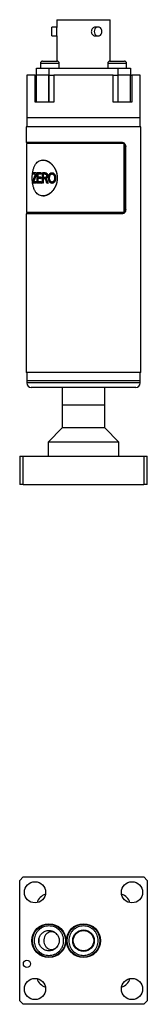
# Model space of a CAD drawing. Header units: inches. Extents: x 3.18 to 12.5, y 1.41 to 9.58.
# Tile 2 of 7: x 7.76 to 8.32, y 1.41 to 5.76. Entities that reach past the tile are written whole.
import ezdxf

# ---------------------------------------------------------------- set-up
doc = ezdxf.new("R2010")
doc.units = ezdxf.units.IN
doc.header["$MEASUREMENT"] = 0

msp = doc.modelspace()

# ---------------------------------------------------------------- linework, layer by layer
at = {"color": 7, "linetype": 'Continuous', "lineweight": 25}
for p, q in [((7.9216, 5.7563), (7.9216, 5.7224)), ((7.9216, 5.7563), (8.1571, 5.7563)), ((8.1571, 5.5733), (8.1571, 5.7563)), ((7.9216, 5.7238), (7.8991, 5.7238)), ((7.8991, 5.7041), (7.8991, 5.7238)), ((7.8991, 5.6843), (7.8991, 5.7041)), ((8.1037, 5.7238), (8.0923, 5.7238)), ((7.8991, 5.6843), (7.9216, 5.6843)), ((7.9216, 5.6856), (7.9216, 5.5733)), ((8.0924, 5.6843), (8.1037, 5.6843)), ((7.8591, 5.5733), (7.9226, 5.5733)), ((8.1561, 5.5733), (8.2196, 5.5733)), ((7.8324, 5.5113), (7.8324, 5.5423)), ((7.8324, 5.5423), (7.8869, 5.5423)), ((7.8491, 5.5633), (7.8491, 5.5423)), ((7.9326, 5.5633), (7.8491, 5.5633)), ((7.8869, 5.5423), (7.8869, 5.5113)), ((7.8869, 5.5423), (8.1919, 5.5423)), ((7.9326, 5.5423), (7.9326, 5.5633)), ((8.1461, 5.5633), (8.1461, 5.5423)), ((8.2296, 5.5633), (8.1461, 5.5633)), ((8.1919, 5.5113), (8.1919, 5.5423)), ((8.1919, 5.5423), (8.2464, 5.5423)), ((8.2296, 5.5423), (8.2296, 5.5633)), ((8.2464, 5.5423), (8.2464, 5.5113)), ((7.7894, 5.5113), (7.7894, 5.3224)), ((7.8265, 5.5113), (7.7894, 5.5113)), ((7.8265, 5.3913), (7.8265, 5.5113)), ((7.8265, 5.5113), (7.8324, 5.5113)), ((7.8324, 5.3913), (7.8324, 5.5113)), ((7.8869, 5.5113), (7.8324, 5.5113)), ((7.8869, 5.3913), (7.8869, 5.5113)), ((7.8876, 5.5113), (7.8869, 5.5113)), ((7.8876, 5.3913), (7.8876, 5.5113)), ((7.8876, 5.5113), (7.9082, 5.5113)), ((7.9082, 5.5113), (7.9082, 5.3913)), ((8.1705, 5.5113), (7.9082, 5.5113)), ((8.1705, 5.3913), (8.1705, 5.5113)), ((8.1705, 5.5113), (8.1912, 5.5113)), ((8.1912, 5.5113), (8.1912, 5.3913)), ((8.1919, 5.5113), (8.1912, 5.5113)), ((8.1919, 5.3913), (8.1919, 5.5113)), ((8.2464, 5.5113), (8.1919, 5.5113)), ((8.2464, 5.3913), (8.2464, 5.5113)), ((8.2464, 5.5113), (8.2522, 5.5113)), ((8.2522, 5.5113), (8.2522, 5.3913)), ((8.2894, 5.5113), (8.2522, 5.5113)), ((8.2894, 5.3224), (8.2894, 5.5113)), ((7.8324, 5.3913), (7.8265, 5.3913)), ((7.8869, 5.3913), (7.8324, 5.3913)), ((7.8876, 5.3913), (7.8869, 5.3913)), ((7.9082, 5.3913), (7.8876, 5.3913)), ((8.1912, 5.3913), (8.1705, 5.3913)), ((8.1919, 5.3913), (8.1912, 5.3913)), ((8.2464, 5.3913), (8.1919, 5.3913)), ((8.2522, 5.3913), (8.2464, 5.3913)), ((7.7894, 5.3224), (7.7894, 5.2831)), ((8.2894, 5.3224), (7.7894, 5.3224)), ((8.2161, 5.3224), (7.7894, 5.3224)), ((8.2894, 5.3224), (8.2161, 5.3224)), ((8.2894, 5.2831), (8.2894, 5.3224)), ((7.7859, 5.2831), (7.7859, 5.2142)), ((8.2929, 5.2831), (7.7859, 5.2831)), ((8.2929, 4.1974), (8.2929, 5.2831)), ((8.2114, 5.2142), (7.7859, 5.2142)), ((7.7874, 5.2092), (7.7874, 4.9041)), ((8.2183, 5.2092), (7.7874, 5.2092)), ((7.7894, 5.2142), (7.7894, 5.2092)), ((8.2183, 4.9041), (8.2183, 5.2092)), ((8.2229, 4.9189), (8.2229, 5.1945)), ((8.2229, 5.1945), (8.2255, 5.1945)), ((8.2255, 4.9189), (8.2255, 5.1945)), ((7.8612, 5.1354), (7.8598, 5.1354)), ((7.8173, 5.0743), (7.8173, 5.0796)), ((7.8316, 5.0796), (7.8173, 5.0796)), ((7.8284, 5.0743), (7.8173, 5.0743)), ((7.8316, 5.0796), (7.8316, 5.0743)), ((7.8316, 5.0796), (7.8324, 5.0796)), ((7.8316, 5.0743), (7.8324, 5.0743)), ((7.8324, 5.0796), (7.8324, 5.0743)), ((7.8351, 5.0341), (7.8351, 5.0796)), ((7.8525, 5.0796), (7.8351, 5.0796)), ((7.8525, 5.0743), (7.8379, 5.0743)), ((7.8379, 5.0743), (7.8379, 5.0601)), ((7.8517, 5.0601), (7.8379, 5.0601)), ((7.8517, 5.0548), (7.8379, 5.0548)), ((7.8379, 5.0548), (7.8379, 5.0394)), ((7.8387, 5.0743), (7.8387, 5.0601)), ((7.8387, 5.0548), (7.8387, 5.0394)), ((7.8517, 5.0601), (7.8517, 5.0548)), ((7.8517, 5.0601), (7.8524, 5.0601)), ((7.8517, 5.0548), (7.8524, 5.0548)), ((7.8524, 5.0601), (7.8524, 5.0548)), ((7.8525, 5.0796), (7.8525, 5.0743)), ((7.8525, 5.0796), (7.8533, 5.0796)), ((7.8525, 5.0743), (7.8533, 5.0743)), ((7.8533, 5.0796), (7.8533, 5.0743)), ((7.8579, 5.0341), (7.8579, 5.0796)), ((7.87, 5.0796), (7.8579, 5.0796)), ((7.8703, 5.0743), (7.8612, 5.0743)), ((7.8612, 5.0743), (7.8612, 5.0595)), ((7.8694, 5.0595), (7.8612, 5.0595)), ((7.8656, 5.0542), (7.8612, 5.0542)), ((7.8612, 5.0542), (7.8612, 5.0341)), ((7.8619, 5.0743), (7.8619, 5.0595)), ((7.8619, 5.0542), (7.8619, 5.0341)), ((7.87, 5.0796), (7.8707, 5.0796)), ((7.8721, 5.0545), (7.8728, 5.0545)), ((7.8744, 5.0524), (7.875, 5.0524)), ((7.8774, 5.0466), (7.8781, 5.0466)), ((7.8803, 5.0671), (7.8809, 5.0671)), ((7.8899, 5.0562), (7.8893, 5.0562)), ((7.9003, 5.0802), (7.9008, 5.0802)), ((7.9009, 5.0749), (7.9003, 5.0749)), ((7.9158, 5.0568), (7.9163, 5.0568)), ((7.8161, 5.0341), (7.8161, 5.0397)), ((7.8319, 5.0341), (7.8161, 5.0341)), ((7.8319, 5.0394), (7.8188, 5.0394)), ((7.82, 5.0427), (7.8208, 5.0427)), ((7.8319, 5.0394), (7.8319, 5.0341)), ((7.8319, 5.0394), (7.8327, 5.0394)), ((7.8319, 5.0341), (7.8327, 5.0341)), ((7.8327, 5.0394), (7.8327, 5.0341)), ((7.8529, 5.0341), (7.8351, 5.0341)), ((7.8529, 5.0394), (7.8379, 5.0394)), ((7.8529, 5.0394), (7.8529, 5.0341)), ((7.8529, 5.0394), (7.8537, 5.0394)), ((7.8529, 5.0341), (7.8537, 5.0341)), ((7.8537, 5.0394), (7.8537, 5.0341)), ((7.8612, 5.0341), (7.8579, 5.0341)), ((7.8612, 5.0341), (7.8619, 5.0341)), ((7.8827, 5.0341), (7.8784, 5.0341)), ((7.8827, 5.0341), (7.8833, 5.0341)), ((7.9008, 5.0389), (7.9003, 5.0389)), ((7.9003, 5.0335), (7.9008, 5.0335)), ((7.9117, 5.0405), (7.9122, 5.0405)), ((7.8598, 4.9779), (7.8612, 4.9779)), ((8.2229, 4.9189), (8.2255, 4.9189)), ((7.7859, 4.8992), (7.7859, 4.1974)), ((8.2114, 4.8992), (7.7859, 4.8992)), ((8.2183, 4.9041), (7.7874, 4.9041)), ((7.7894, 4.9041), (7.7894, 4.8992)), ((8.2929, 4.1974), (7.7859, 4.1974)), ((7.7894, 4.1974), (7.7894, 4.161)), ((8.2894, 4.161), (8.2894, 4.1974)), ((7.7894, 4.161), (7.7894, 4.1512)), ((8.2161, 4.161), (7.7894, 4.161)), ((8.2161, 4.1512), (7.7894, 4.1512)), ((8.2894, 4.161), (8.2161, 4.161)), ((8.2894, 4.1512), (8.2161, 4.1512)), ((8.2894, 4.1512), (8.2894, 4.161)), ((8.2022, 4.1315), (7.8091, 4.1315)), ((7.9456, 4.1315), (7.9456, 4.0528)), ((8.1331, 4.0528), (8.1331, 4.1315)), ((8.2697, 4.1315), (8.2022, 4.1315)), ((7.9456, 4.0528), (7.9456, 3.9528)), ((8.0394, 4.0528), (7.9456, 4.0528)), ((8.1057, 4.0528), (7.9456, 4.0528)), ((8.1331, 4.0528), (8.0394, 4.0528)), ((8.1331, 4.0528), (8.1057, 4.0528)), ((8.1331, 3.9528), (8.1331, 4.0528)), ((7.9456, 3.9528), (7.8831, 3.8903)), ((8.0394, 3.9528), (7.9456, 3.9528)), ((8.1331, 3.9528), (8.0394, 3.9528)), ((8.1956, 3.8903), (8.1331, 3.9528)), ((7.8831, 3.8903), (7.8831, 3.8278)), ((8.0394, 3.8903), (7.8831, 3.8903)), ((8.1956, 3.8903), (8.0394, 3.8903)), ((8.1956, 3.8278), (8.1956, 3.8903)), ((7.7581, 3.8278), (7.7731, 3.8278)), ((7.7581, 3.8278), (7.7581, 3.7028)), ((7.7731, 3.7028), (7.7731, 3.8278)), ((7.7731, 3.8278), (8.3056, 3.8278)), ((8.3056, 3.8278), (8.3056, 3.7028)), ((8.3056, 3.8278), (8.3206, 3.8278)), ((8.3206, 3.7028), (8.3206, 3.8278)), ((7.7731, 3.7028), (7.7581, 3.7028)), ((7.7731, 3.7028), (8.3056, 3.7028)), ((8.3206, 3.7028), (8.3056, 3.7028)), ((7.7731, 1.9686), (7.7581, 1.9536)), ((7.7731, 1.9686), (8.3056, 1.9686)), ((8.3206, 1.9536), (8.3056, 1.9686)), ((7.7581, 1.4211), (7.7581, 1.9536)), ((8.3206, 1.9536), (8.3206, 1.4211)), ((7.7581, 1.4211), (7.7731, 1.4061)), ((8.3056, 1.4061), (7.7731, 1.4061)), ((8.3056, 1.4061), (8.3206, 1.4211))]:
    msp.add_line(p, q, dxfattribs=at)
at = {"color": 7, "linetype": 'Continuous', "lineweight": 25, "flags": 128}
msp.add_lwpolyline([(8.1208, 5.7041), (8.12, 5.7102), (8.1175, 5.7157), (8.1138, 5.7201), (8.109, 5.7229), (8.1037, 5.7238), (8.0984, 5.7229), (8.0936, 5.7201), (8.0899, 5.7157), (8.0874, 5.7102), (8.0866, 5.7041), (8.0874, 5.698), (8.0899, 5.6925), (8.0936, 5.6881), (8.0984, 5.6853), (8.1037, 5.6843), (8.109, 5.6853), (8.1138, 5.6881), (8.1175, 5.6925), (8.12, 5.698), (8.1208, 5.7041)], dxfattribs=at)
at = {"color": 7, "linetype": 'Continuous', "lineweight": 25}
for centre, radius in [((7.8256, 1.9011), 0.0468), ((8.2531, 1.9011), 0.0468), ((7.8869, 1.6873), 0.075), ((7.8869, 1.6873), 0.0725), ((8.0394, 1.6873), 0.075), ((8.0394, 1.6873), 0.0725), ((8.0394, 1.6873), 0.0475), ((8.0394, 1.6873), 0.045), ((7.7899, 1.5848), 0.0158), ((7.8256, 1.4736), 0.0468), ((8.2531, 1.4736), 0.0468)]:
    msp.add_circle(centre, radius, dxfattribs=at)
for centre, radius, start, end in [((7.8591, 5.5633), 0.01, 90, 180), ((7.9226, 5.5633), 0.01, 0, 90), ((8.1561, 5.5633), 0.01, 90, 180), ((8.2196, 5.5633), 0.01, 0, 90), ((7.8091, 4.1512), 0.0197, 180, 270), ((8.2697, 4.1512), 0.0197, 270, 0), ((7.8869, 1.8398), 0.0545, 106.3773, 163.6227), ((8.1919, 1.8398), 0.0545, 16.3773, 73.6227), ((7.8869, 1.5348), 0.0545, 196.3773, 253.6227), ((8.1919, 1.5348), 0.0545, 286.3773, 343.6227)]:
    msp.add_arc(centre, radius, start, end, dxfattribs=at)
msp.add_ellipse((7.8869, 1.6873), major_axis=(0.045, 0), ratio=0.866025, start_param=2.920466, end_param=3.362719, dxfattribs=at)
for points, knots in [([(7.9216, 5.6856), (7.9217, 5.6864), (7.9217, 5.6882), (7.922, 5.6931), (7.9223, 5.6987), (7.9223, 5.7025), (7.9223, 5.7041)], [0, 0, 0, 0, 0.252519, 0.526112, 0.801944, 1, 1, 1, 1]), ([(7.9223, 5.7041), (7.9223, 5.7063), (7.9223, 5.7107), (7.922, 5.7166), (7.9217, 5.7207), (7.9217, 5.7219), (7.9217, 5.7224)], [0, 0, 0, 0, 0.275609, 0.551172, 0.827839, 1, 1, 1, 1]), ([(8.0923, 5.7236), (8.0917, 5.7237), (8.0891, 5.7239), (8.0845, 5.7222), (8.0793, 5.7184), (8.0755, 5.7129), (8.0736, 5.7064), (8.074, 5.6997), (8.0764, 5.6936), (8.0806, 5.6885), (8.086, 5.6854), (8.0903, 5.684), (8.0923, 5.6844), (8.0923, 5.6844)], [0, 0, 0, 0, 0.034894, 0.14056, 0.247587, 0.356086, 0.463883, 0.569238, 0.673538, 0.779475, 0.887641, 0.995953, 1, 1, 1, 1]), ([(8.209, 5.2142), (8.2095, 5.2141), (8.2104, 5.2141), (8.2123, 5.2137), (8.2142, 5.2129), (8.2167, 5.2112), (8.2189, 5.2088), (8.2207, 5.2055), (8.222, 5.2021), (8.2228, 5.1984), (8.2229, 5.1958), (8.2229, 5.1945)], [0, 0, 0, 0, 0.06235, 0.12498, 0.250152, 0.335087, 0.499761, 0.62462, 0.749438, 0.87426, 1, 1, 1, 1]), ([(8.2114, 5.2142), (8.2133, 5.2142), (8.2152, 5.2137), (8.2178, 5.2122), (8.2186, 5.2116), (8.2201, 5.2101), (8.2208, 5.2093), (8.2228, 5.2066), (8.2238, 5.2044), (8.2252, 5.1996), (8.2255, 5.1971), (8.2255, 5.1945)], [0, 0, 0, 0, 0.25, 0.25, 0.375, 0.375, 0.5, 0.5, 0.75, 0.75, 1, 1, 1, 1]), ([(7.9237, 5.0567), (7.9237, 5.0618), (7.9228, 5.0721), (7.9188, 5.087), (7.9123, 5.1007), (7.9038, 5.1127), (7.8937, 5.1226), (7.8826, 5.1299), (7.8711, 5.1344), (7.8597, 5.1359), (7.849, 5.1344), (7.8394, 5.1299), (7.8312, 5.1226), (7.8246, 5.1127), (7.8195, 5.1007), (7.8159, 5.087), (7.8138, 5.0721), (7.8131, 5.0567), (7.8138, 5.0412), (7.8159, 5.0264), (7.8195, 5.0127), (7.8246, 5.0006), (7.8312, 4.9908), (7.8394, 4.9835), (7.849, 4.979), (7.8597, 4.9774), (7.8711, 4.979), (7.8826, 4.9835), (7.8937, 4.9908), (7.9038, 5.0006), (7.9123, 5.0127), (7.9188, 5.0264), (7.9228, 5.0412), (7.9237, 5.0515), (7.9237, 5.0567)], [0, 0, 0, 0, 0.031123, 0.062281, 0.093458, 0.124685, 0.155959, 0.187278, 0.218631, 0.250001, 0.281373, 0.312726, 0.344044, 0.375318, 0.406544, 0.437726, 0.468874, 0.500004, 0.531133, 0.562281, 0.593463, 0.624689, 0.655963, 0.687281, 0.718634, 0.750006, 0.781377, 0.812729, 0.844047, 0.875322, 0.906549, 0.937726, 0.968887, 1, 1, 1, 1]), ([(7.9246, 5.0567), (7.9243, 5.0618), (7.9238, 5.0721), (7.9197, 5.087), (7.9133, 5.1007), (7.9048, 5.1127), (7.8948, 5.1226), (7.8838, 5.1299), (7.8723, 5.1345), (7.8649, 5.1351), (7.8612, 5.1354)], [0, 0, 0, 0, 0.124973, 0.250015, 0.374998, 0.500004, 0.625009, 0.750019, 0.875028, 1, 1, 1, 1]), ([(7.8262, 5.0689), (7.8265, 5.0699), (7.8269, 5.0708), (7.8274, 5.0721), (7.8276, 5.0725), (7.828, 5.0734), (7.8282, 5.0738), (7.8284, 5.0743)], [0, 0, 0, 0, 0.5, 0.5, 0.75, 0.75, 1, 1, 1, 1]), ([(7.8612, 4.9779), (7.8649, 4.9782), (7.8723, 4.9788), (7.8838, 4.9835), (7.8948, 4.9908), (7.9049, 5.0007), (7.9133, 5.0127), (7.9197, 5.0264), (7.9238, 5.0412), (7.9243, 5.0515), (7.9246, 5.0567)], [0, 0, 0, 0, 0.12498, 0.249992, 0.375003, 0.500012, 0.625022, 0.750006, 0.875062, 1, 1, 1, 1]), ([(7.8744, 5.0439), (7.8736, 5.0457), (7.873, 5.0472), (7.8722, 5.049), (7.8719, 5.0495), (7.8716, 5.0501), (7.8715, 5.0503), (7.8713, 5.0506), (7.8713, 5.0507), (7.8712, 5.0508), (7.8712, 5.0509), (7.8711, 5.0509), (7.8711, 5.0509), (7.8711, 5.051), (7.8711, 5.051), (7.8711, 5.051), (7.8711, 5.051), (7.8707, 5.0517), (7.8703, 5.0522), (7.8697, 5.0528), (7.8695, 5.053), (7.869, 5.0534), (7.8689, 5.0535), (7.8684, 5.0537), (7.8682, 5.0538), (7.8678, 5.0539), (7.8677, 5.054), (7.8675, 5.054), (7.8674, 5.0541), (7.8673, 5.0541), (7.8673, 5.0541), (7.8672, 5.0541), (7.8672, 5.0541), (7.8668, 5.0542), (7.8663, 5.0542), (7.8656, 5.0542)], [0, 0, 0, 0, 0.25, 0.25, 0.375, 0.375, 0.4375, 0.4375, 0.46875, 0.46875, 0.484375, 0.484375, 0.492188, 0.492188, 0.496094, 0.496094, 0.5, 0.5, 0.625, 0.625, 0.6875, 0.6875, 0.75, 0.75, 0.8125, 0.8125, 0.84375, 0.84375, 0.859375, 0.859375, 0.867188, 0.867188, 0.875, 0.875, 1, 1, 1, 1]), ([(7.8767, 5.0671), (7.8766, 5.0667), (7.8766, 5.0664), (7.8766, 5.066), (7.8766, 5.0658), (7.8766, 5.0657), (7.8766, 5.0656), (7.8765, 5.0655), (7.8765, 5.0654), (7.8764, 5.0648), (7.8763, 5.0642), (7.8759, 5.0632), (7.8757, 5.0627), (7.8751, 5.0618), (7.8748, 5.0614), (7.8743, 5.0609), (7.8743, 5.0609), (7.8741, 5.0607), (7.874, 5.0607), (7.8737, 5.0605), (7.8735, 5.0604), (7.8729, 5.0601), (7.8725, 5.0599), (7.8719, 5.0598), (7.8719, 5.0598), (7.8718, 5.0597), (7.8717, 5.0597), (7.8716, 5.0597), (7.8715, 5.0597), (7.8711, 5.0596), (7.8709, 5.0596), (7.8706, 5.0596), (7.8706, 5.0596), (7.8706, 5.0596), (7.8706, 5.0596), (7.8705, 5.0596), (7.8705, 5.0596), (7.8703, 5.0596), (7.8702, 5.0596), (7.8699, 5.0596), (7.8696, 5.0595), (7.8694, 5.0595)], [0, 0, 0, 0, 0.0625, 0.0625, 0.09375, 0.09375, 0.109375, 0.109375, 0.125, 0.125, 0.25, 0.25, 0.375, 0.375, 0.5, 0.5, 0.53125, 0.53125, 0.5625, 0.5625, 0.625, 0.625, 0.75, 0.75, 0.765625, 0.765625, 0.78125, 0.78125, 0.8125, 0.8125, 0.875, 0.875, 0.882812, 0.882812, 0.890625, 0.890625, 0.90625, 0.90625, 0.9375, 0.9375, 1, 1, 1, 1]), ([(7.87, 5.0796), (7.8708, 5.0796), (7.8716, 5.0796), (7.8726, 5.0795), (7.8729, 5.0794), (7.8733, 5.0793), (7.8735, 5.0793), (7.8737, 5.0793), (7.8737, 5.0792), (7.8738, 5.0792), (7.8739, 5.0792), (7.8739, 5.0792), (7.874, 5.0792), (7.8744, 5.0791), (7.8747, 5.0789), (7.8752, 5.0787), (7.8754, 5.0787), (7.8756, 5.0785), (7.8757, 5.0785), (7.8758, 5.0784), (7.8758, 5.0784), (7.8762, 5.0781), (7.8765, 5.0779), (7.8769, 5.0775), (7.8771, 5.0774), (7.8773, 5.0771), (7.8775, 5.0769), (7.8778, 5.0765), (7.878, 5.0762), (7.8783, 5.0756), (7.8784, 5.0755), (7.8786, 5.0751), (7.8787, 5.0749), (7.8792, 5.0739), (7.8795, 5.0731), (7.8798, 5.0719), (7.8799, 5.0715), (7.88, 5.0708), (7.8801, 5.0706), (7.8801, 5.0703), (7.8801, 5.0702), (7.8801, 5.07), (7.8802, 5.0699), (7.8802, 5.0698), (7.8802, 5.0698), (7.8803, 5.0691), (7.8803, 5.0682), (7.8803, 5.0671)], [0, 0, 0, 0, 0.125, 0.125, 0.1875, 0.1875, 0.21875, 0.21875, 0.234375, 0.234375, 0.242188, 0.242188, 0.25, 0.25, 0.3125, 0.3125, 0.34375, 0.34375, 0.359375, 0.359375, 0.375, 0.375, 0.4375, 0.4375, 0.46875, 0.46875, 0.5, 0.5, 0.5625, 0.5625, 0.59375, 0.59375, 0.625, 0.625, 0.75, 0.75, 0.8125, 0.8125, 0.84375, 0.84375, 0.859375, 0.859375, 0.867188, 0.867188, 0.875, 0.875, 1, 1, 1, 1]), ([(7.8703, 5.0743), (7.8708, 5.0743), (7.8712, 5.0743), (7.8715, 5.0742), (7.8716, 5.0742), (7.8716, 5.0742), (7.8717, 5.0742), (7.8718, 5.0742), (7.8719, 5.0742), (7.8722, 5.0741), (7.8724, 5.074), (7.8731, 5.0738), (7.8734, 5.0737), (7.8742, 5.0732), (7.8745, 5.073), (7.8749, 5.0725), (7.8751, 5.0723), (7.8754, 5.0719), (7.8755, 5.0717), (7.8759, 5.0711), (7.8761, 5.0706), (7.8763, 5.0699), (7.8764, 5.0697), (7.8765, 5.0692), (7.8765, 5.0689), (7.8766, 5.0686), (7.8766, 5.0685), (7.8766, 5.0684), (7.8766, 5.0684), (7.8766, 5.0682), (7.8766, 5.0681), (7.8766, 5.0677), (7.8766, 5.0674), (7.8767, 5.0671)], [0, 0, 0, 0, 0.125, 0.125, 0.140625, 0.140625, 0.15625, 0.15625, 0.1875, 0.1875, 0.25, 0.25, 0.375, 0.375, 0.5, 0.5, 0.5625, 0.5625, 0.625, 0.625, 0.75, 0.75, 0.8125, 0.8125, 0.875, 0.875, 0.890625, 0.890625, 0.90625, 0.90625, 0.9375, 0.9375, 1, 1, 1, 1]), ([(7.8707, 5.0796), (7.8714, 5.0796), (7.8727, 5.0796), (7.8747, 5.0792), (7.8766, 5.0785), (7.8783, 5.0769), (7.8795, 5.0747), (7.8804, 5.0723), (7.8809, 5.0697), (7.8809, 5.068), (7.8809, 5.0671)], [0, 0, 0, 0, 0.139142, 0.250315, 0.375161, 0.49989, 0.624824, 0.749824, 0.874864, 1, 1, 1, 1]), ([(7.8803, 5.0671), (7.8803, 5.0666), (7.8803, 5.0662), (7.8803, 5.0656), (7.8803, 5.0654), (7.8803, 5.0652), (7.8802, 5.0651), (7.8802, 5.065), (7.8802, 5.065), (7.8802, 5.0649), (7.8802, 5.0649), (7.8802, 5.0644), (7.8801, 5.0641), (7.88, 5.0635), (7.88, 5.0633), (7.8799, 5.063), (7.8799, 5.0628), (7.8797, 5.0618), (7.8794, 5.0611), (7.8789, 5.0598), (7.8786, 5.0592), (7.8778, 5.0581), (7.8774, 5.0575), (7.8767, 5.0569), (7.8765, 5.0566), (7.8761, 5.0563), (7.876, 5.0562), (7.8757, 5.056), (7.8756, 5.0559), (7.8752, 5.0557), (7.8749, 5.0555), (7.8744, 5.0553), (7.8741, 5.0551), (7.8737, 5.055), (7.8735, 5.0549), (7.8733, 5.0548), (7.8732, 5.0548), (7.8731, 5.0548), (7.8731, 5.0548), (7.8728, 5.0547), (7.8725, 5.0546), (7.8721, 5.0545)], [0, 0, 0, 0, 0.0625, 0.0625, 0.09375, 0.09375, 0.109375, 0.109375, 0.117188, 0.117188, 0.125, 0.125, 0.1875, 0.1875, 0.21875, 0.21875, 0.25, 0.25, 0.375, 0.375, 0.5, 0.5, 0.625, 0.625, 0.6875, 0.6875, 0.71875, 0.71875, 0.75, 0.75, 0.8125, 0.8125, 0.875, 0.875, 0.90625, 0.90625, 0.921875, 0.921875, 0.9375, 0.9375, 1, 1, 1, 1]), ([(7.8721, 5.0545), (7.8724, 5.0543), (7.8726, 5.0542), (7.8729, 5.0539), (7.873, 5.0538), (7.8731, 5.0537), (7.8732, 5.0537), (7.8732, 5.0537), (7.8732, 5.0536), (7.8733, 5.0536), (7.8733, 5.0536), (7.8734, 5.0535), (7.8735, 5.0534), (7.8737, 5.0532), (7.8737, 5.0532), (7.8738, 5.0531), (7.8738, 5.0531), (7.874, 5.0529), (7.8742, 5.0527), (7.8744, 5.0524)], [0, 0, 0, 0, 0.25, 0.25, 0.375, 0.375, 0.4375, 0.4375, 0.46875, 0.46875, 0.5, 0.5, 0.625, 0.625, 0.6875, 0.6875, 0.75, 0.75, 1, 1, 1, 1]), ([(7.8809, 5.0671), (7.8809, 5.0663), (7.8809, 5.0648), (7.8805, 5.0626), (7.8799, 5.0605), (7.8785, 5.0579), (7.8766, 5.056), (7.8747, 5.0551), (7.8736, 5.0547), (7.8731, 5.0546), (7.8728, 5.0545)], [0, 0, 0, 0, 0.1252696, 0.250427, 0.3764797, 0.5006237, 0.7495148, 0.8758943, 0.9338822, 1, 1, 1, 1]), ([(7.8728, 5.0545), (7.8732, 5.0542), (7.8738, 5.0538), (7.8745, 5.053), (7.8749, 5.0526), (7.875, 5.0524)], [0, 0, 0, 0, 0.499969, 0.749972, 1, 1, 1, 1]), ([(7.8744, 5.0524), (7.8746, 5.0521), (7.8748, 5.0518), (7.875, 5.0515), (7.875, 5.0514), (7.8751, 5.0512), (7.8751, 5.0512), (7.8752, 5.0511), (7.8752, 5.0511), (7.8755, 5.0506), (7.8758, 5.0501), (7.8762, 5.0493), (7.8763, 5.0491), (7.8765, 5.0487), (7.8766, 5.0486), (7.8766, 5.0484), (7.8767, 5.0483), (7.8767, 5.0482), (7.8768, 5.0481), (7.8769, 5.0478), (7.8772, 5.0473), (7.8774, 5.0466)], [0, 0, 0, 0, 0.125, 0.125, 0.1875, 0.1875, 0.21875, 0.21875, 0.25, 0.25, 0.5, 0.5, 0.625, 0.625, 0.6875, 0.6875, 0.71875, 0.71875, 0.75, 0.75, 1, 1, 1, 1]), ([(7.875, 5.0524), (7.8753, 5.0519), (7.8759, 5.051), (7.8767, 5.0496), (7.8774, 5.0481), (7.8779, 5.0471), (7.8781, 5.0466)], [0, 0, 0, 0, 0.2500095, 0.5000026, 0.7499911, 1, 1, 1, 1]), ([(7.8855, 5.0563), (7.8855, 5.0572), (7.8855, 5.058), (7.8856, 5.059), (7.8856, 5.0594), (7.8856, 5.0598), (7.8856, 5.0599), (7.8856, 5.0602), (7.8856, 5.0602), (7.8856, 5.0603), (7.8856, 5.0604), (7.8856, 5.0604), (7.8856, 5.0604), (7.8857, 5.0612), (7.8858, 5.0619), (7.8859, 5.0629), (7.8859, 5.0633), (7.886, 5.0638), (7.886, 5.064), (7.8861, 5.0643), (7.8861, 5.0644), (7.8864, 5.0661), (7.8867, 5.0675), (7.8874, 5.0695), (7.8876, 5.0701), (7.888, 5.071), (7.8881, 5.0713), (7.8883, 5.0717), (7.8884, 5.0718), (7.8885, 5.0721), (7.8886, 5.0722), (7.8893, 5.0736), (7.89, 5.0747), (7.8913, 5.0761), (7.8917, 5.0766), (7.8926, 5.0774), (7.8931, 5.0778), (7.8946, 5.0788), (7.8957, 5.0794), (7.8974, 5.0799), (7.898, 5.08), (7.8986, 5.0801), (7.8987, 5.0801), (7.8988, 5.0801), (7.8989, 5.0801), (7.899, 5.0802), (7.8992, 5.0802), (7.8996, 5.0802), (7.8999, 5.0802), (7.9003, 5.0802)], [0, 0, 0, 0, 0.0625, 0.0625, 0.09375, 0.09375, 0.109375, 0.109375, 0.117188, 0.117188, 0.121094, 0.121094, 0.125, 0.125, 0.1875, 0.1875, 0.21875, 0.21875, 0.234375, 0.234375, 0.25, 0.25, 0.375, 0.375, 0.4375, 0.4375, 0.46875, 0.46875, 0.484375, 0.484375, 0.5, 0.5, 0.625, 0.625, 0.6875, 0.6875, 0.75, 0.75, 0.875, 0.875, 0.9375, 0.9375, 0.945312, 0.945312, 0.953125, 0.953125, 0.96875, 0.96875, 1, 1, 1, 1]), ([(7.8892, 5.0407), (7.889, 5.0411), (7.8888, 5.0414), (7.8886, 5.0418), (7.8885, 5.042), (7.8884, 5.0421), (7.8884, 5.0422), (7.8883, 5.0423), (7.8883, 5.0423), (7.8883, 5.0424), (7.8883, 5.0424), (7.8882, 5.0427), (7.888, 5.043), (7.8878, 5.0434), (7.8878, 5.0436), (7.8876, 5.0439), (7.8876, 5.0441), (7.8873, 5.0448), (7.8871, 5.0455), (7.8868, 5.0464), (7.8867, 5.0468), (7.8865, 5.0474), (7.8864, 5.0478), (7.886, 5.0494), (7.8858, 5.0508), (7.8856, 5.0525), (7.8856, 5.0528), (7.8856, 5.0534), (7.8856, 5.0535), (7.8856, 5.0538), (7.8855, 5.0539), (7.8855, 5.054), (7.8855, 5.054), (7.8855, 5.0541), (7.8855, 5.0542), (7.8855, 5.0547), (7.8855, 5.0554), (7.8855, 5.0563)], [0, 0, 0, 0, 0.0625, 0.0625, 0.09375, 0.09375, 0.109375, 0.109375, 0.117188, 0.117188, 0.125, 0.125, 0.1875, 0.1875, 0.21875, 0.21875, 0.25, 0.25, 0.375, 0.375, 0.4375, 0.4375, 0.5, 0.5, 0.75, 0.75, 0.8125, 0.8125, 0.84375, 0.84375, 0.859375, 0.859375, 0.867188, 0.867188, 0.875, 0.875, 1, 1, 1, 1]), ([(7.8893, 5.0562), (7.8893, 5.0576), (7.8893, 5.0587), (7.8894, 5.0595), (7.8894, 5.0595), (7.8894, 5.0596), (7.8894, 5.0596), (7.8894, 5.0597), (7.8894, 5.0598), (7.8894, 5.06), (7.8894, 5.0602), (7.8895, 5.0606), (7.8895, 5.0609), (7.8896, 5.0617), (7.8896, 5.0622), (7.8897, 5.0627), (7.8897, 5.0628), (7.8898, 5.0629), (7.8898, 5.063), (7.8898, 5.0632), (7.8898, 5.0634), (7.8899, 5.0638), (7.89, 5.0641), (7.8901, 5.0649), (7.8903, 5.0654), (7.8907, 5.0669), (7.891, 5.0679), (7.8917, 5.0692), (7.8919, 5.0696), (7.8924, 5.0705), (7.8927, 5.0709), (7.8937, 5.0721), (7.8944, 5.0728), (7.8953, 5.0734), (7.8956, 5.0736), (7.896, 5.0738), (7.8962, 5.0739), (7.8968, 5.0742), (7.8972, 5.0744), (7.8981, 5.0747), (7.8985, 5.0747), (7.899, 5.0748), (7.8991, 5.0748), (7.8991, 5.0748), (7.8992, 5.0748), (7.8993, 5.0748), (7.8994, 5.0749), (7.8998, 5.0749), (7.9, 5.0749), (7.9003, 5.0749)], [0, 0, 0, 0, 0.125, 0.125, 0.128906, 0.128906, 0.132812, 0.132812, 0.140625, 0.140625, 0.15625, 0.15625, 0.1875, 0.1875, 0.25, 0.25, 0.257812, 0.257812, 0.265625, 0.265625, 0.28125, 0.28125, 0.3125, 0.3125, 0.375, 0.375, 0.5, 0.5, 0.5625, 0.5625, 0.625, 0.625, 0.75, 0.75, 0.78125, 0.78125, 0.8125, 0.8125, 0.875, 0.875, 0.9375, 0.9375, 0.945312, 0.945312, 0.953125, 0.953125, 0.96875, 0.96875, 1, 1, 1, 1]), ([(7.9003, 5.0389), (7.9, 5.0389), (7.8997, 5.0389), (7.8994, 5.0389), (7.8993, 5.0389), (7.8992, 5.0389), (7.8992, 5.0389), (7.8991, 5.0389), (7.899, 5.0389), (7.8986, 5.039), (7.8981, 5.0391), (7.8969, 5.0395), (7.8961, 5.0399), (7.8946, 5.0409), (7.894, 5.0415), (7.8927, 5.0429), (7.8922, 5.0437), (7.8913, 5.0454), (7.8909, 5.0463), (7.8905, 5.0473), (7.8905, 5.0474), (7.8904, 5.0477), (7.8904, 5.0478), (7.8903, 5.0481), (7.8902, 5.0484), (7.89, 5.0491), (7.8899, 5.0496), (7.8898, 5.0503), (7.8898, 5.0504), (7.8897, 5.0506), (7.8897, 5.0507), (7.8896, 5.0511), (7.8896, 5.0514), (7.8895, 5.0521), (7.8895, 5.0526), (7.8894, 5.0532), (7.8894, 5.0532), (7.8894, 5.0533), (7.8894, 5.0534), (7.8894, 5.0535), (7.8894, 5.0536), (7.8894, 5.054), (7.8893, 5.0542), (7.8893, 5.055), (7.8893, 5.0555), (7.8893, 5.0562)], [0, 0, 0, 0, 0.03125, 0.03125, 0.046875, 0.046875, 0.054688, 0.054688, 0.0625, 0.0625, 0.125, 0.125, 0.25, 0.25, 0.375, 0.375, 0.5, 0.5, 0.625, 0.625, 0.640625, 0.640625, 0.65625, 0.65625, 0.6875, 0.6875, 0.75, 0.75, 0.765625, 0.765625, 0.78125, 0.78125, 0.8125, 0.8125, 0.875, 0.875, 0.882812, 0.882812, 0.890625, 0.890625, 0.90625, 0.90625, 0.9375, 0.9375, 1, 1, 1, 1]), ([(7.8899, 5.0562), (7.8899, 5.0573), (7.8899, 5.0594), (7.8903, 5.0637), (7.8914, 5.0679), (7.8936, 5.0714), (7.8957, 5.0734), (7.8977, 5.0745), (7.8995, 5.0748), (7.9004, 5.0749), (7.9009, 5.0749)], [0, 0, 0, 0, 0.1252745, 0.2505395, 0.4999021, 0.6248954, 0.7498423, 0.8747612, 0.9373643, 1, 1, 1, 1]), ([(7.9008, 5.0389), (7.9004, 5.0389), (7.8995, 5.0389), (7.8978, 5.0393), (7.8959, 5.0403), (7.8939, 5.0421), (7.8922, 5.0445), (7.8911, 5.0472), (7.8903, 5.0501), (7.8899, 5.0531), (7.8899, 5.0552), (7.8899, 5.0562)], [0, 0, 0, 0, 0.062266, 0.125734, 0.249632, 0.375157, 0.499745, 0.624714, 0.749763, 0.874853, 1, 1, 1, 1]), ([(7.9003, 5.0802), (7.9007, 5.0802), (7.901, 5.0802), (7.9014, 5.0802), (7.9016, 5.0802), (7.9017, 5.0801), (7.9018, 5.0801), (7.9019, 5.0801), (7.9019, 5.0801), (7.902, 5.0801), (7.902, 5.0801), (7.9024, 5.0801), (7.9027, 5.08), (7.9031, 5.0799), (7.9032, 5.0799), (7.9035, 5.0798), (7.9036, 5.0798), (7.9049, 5.0794), (7.906, 5.0789), (7.9081, 5.0775), (7.909, 5.0767), (7.9103, 5.0753), (7.9107, 5.0748), (7.9113, 5.074), (7.9115, 5.0737), (7.9117, 5.0733), (7.9118, 5.0732), (7.912, 5.0729), (7.9121, 5.0727), (7.9128, 5.0715), (7.9134, 5.0703), (7.9141, 5.0684), (7.9143, 5.0677), (7.9146, 5.0667), (7.9147, 5.0664), (7.9148, 5.0659), (7.9148, 5.0657), (7.9149, 5.0654), (7.915, 5.0652), (7.9151, 5.0644), (7.9152, 5.0637), (7.9154, 5.0627), (7.9154, 5.0624), (7.9155, 5.0619), (7.9155, 5.0617), (7.9156, 5.0613), (7.9156, 5.0611), (7.9156, 5.0606), (7.9157, 5.0603), (7.9157, 5.0598), (7.9157, 5.0596), (7.9157, 5.0593), (7.9157, 5.0592), (7.9157, 5.0591), (7.9157, 5.0591), (7.9157, 5.059), (7.9157, 5.0589), (7.9158, 5.0584), (7.9158, 5.0577), (7.9158, 5.0568)], [0, 0, 0, 0, 0.03125, 0.03125, 0.046875, 0.046875, 0.054688, 0.054688, 0.058594, 0.058594, 0.0625, 0.0625, 0.09375, 0.09375, 0.109375, 0.109375, 0.125, 0.125, 0.25, 0.25, 0.375, 0.375, 0.4375, 0.4375, 0.46875, 0.46875, 0.484375, 0.484375, 0.5, 0.5, 0.625, 0.625, 0.6875, 0.6875, 0.71875, 0.71875, 0.734375, 0.734375, 0.75, 0.75, 0.8125, 0.8125, 0.84375, 0.84375, 0.859375, 0.859375, 0.875, 0.875, 0.90625, 0.90625, 0.921875, 0.921875, 0.929688, 0.929688, 0.933594, 0.933594, 0.9375, 0.9375, 1, 1, 1, 1]), ([(7.9003, 5.0749), (7.901, 5.0749), (7.9015, 5.0748), (7.9019, 5.0748), (7.9019, 5.0748), (7.902, 5.0747), (7.902, 5.0747), (7.9021, 5.0747), (7.9022, 5.0747), (7.9023, 5.0747), (7.9025, 5.0746), (7.9028, 5.0745), (7.9031, 5.0745), (7.9036, 5.0743), (7.9038, 5.0742), (7.9043, 5.074), (7.9045, 5.0738), (7.9052, 5.0734), (7.9056, 5.0731), (7.9063, 5.0726), (7.9065, 5.0724), (7.9069, 5.072), (7.9071, 5.0718), (7.9077, 5.0712), (7.908, 5.0708), (7.9085, 5.0701), (7.9087, 5.0698), (7.909, 5.0693), (7.9091, 5.0691), (7.9093, 5.0688), (7.9093, 5.0688), (7.9093, 5.0687), (7.9093, 5.0686), (7.9094, 5.0685), (7.9095, 5.0683), (7.9097, 5.0679), (7.9098, 5.0676), (7.9099, 5.0673)], [0, 0, 0, 0, 0.125, 0.125, 0.132812, 0.132812, 0.140625, 0.140625, 0.15625, 0.15625, 0.1875, 0.1875, 0.25, 0.25, 0.3125, 0.3125, 0.375, 0.375, 0.5, 0.5, 0.5625, 0.5625, 0.625, 0.625, 0.75, 0.75, 0.8125, 0.8125, 0.875, 0.875, 0.890625, 0.890625, 0.90625, 0.90625, 0.9375, 0.9375, 1, 1, 1, 1]), ([(7.9117, 5.057), (7.9116, 5.0556), (7.9116, 5.0546), (7.9115, 5.0538), (7.9115, 5.0537), (7.9115, 5.0537), (7.9115, 5.0536), (7.9115, 5.0535), (7.9115, 5.0535), (7.9115, 5.0532), (7.9115, 5.0531), (7.9114, 5.0527), (7.9114, 5.0524), (7.9113, 5.0516), (7.9112, 5.0512), (7.9111, 5.0506), (7.9111, 5.0505), (7.9111, 5.0504), (7.9111, 5.0503), (7.911, 5.0501), (7.911, 5.05), (7.9109, 5.0496), (7.9109, 5.0493), (7.9107, 5.0485), (7.9105, 5.048), (7.91, 5.0465), (7.9096, 5.0456), (7.9091, 5.0447), (7.9091, 5.0446), (7.9089, 5.0444), (7.9089, 5.0443), (7.9087, 5.0439), (7.9085, 5.0437), (7.9081, 5.0431), (7.9078, 5.0427), (7.9072, 5.042), (7.9068, 5.0416), (7.9061, 5.041), (7.9057, 5.0407), (7.9046, 5.0399), (7.9038, 5.0395), (7.9027, 5.0392), (7.9025, 5.0391), (7.9021, 5.039), (7.902, 5.039), (7.9019, 5.039), (7.9018, 5.039), (7.9017, 5.039), (7.9017, 5.039), (7.9013, 5.0389), (7.9008, 5.0389), (7.9003, 5.0389)], [0, 0, 0, 0, 0.125, 0.125, 0.128906, 0.128906, 0.132812, 0.132812, 0.140625, 0.140625, 0.15625, 0.15625, 0.1875, 0.1875, 0.25, 0.25, 0.257812, 0.257812, 0.265625, 0.265625, 0.28125, 0.28125, 0.3125, 0.3125, 0.375, 0.375, 0.5, 0.5, 0.515625, 0.515625, 0.53125, 0.53125, 0.5625, 0.5625, 0.625, 0.625, 0.6875, 0.6875, 0.75, 0.75, 0.875, 0.875, 0.90625, 0.90625, 0.921875, 0.921875, 0.929688, 0.929688, 0.9375, 0.9375, 1, 1, 1, 1]), ([(7.9008, 5.0802), (7.9014, 5.0802), (7.9026, 5.0801), (7.9049, 5.0796), (7.9076, 5.0783), (7.9105, 5.0759), (7.9127, 5.0727), (7.9144, 5.069), (7.9156, 5.0651), (7.916, 5.0616), (7.9162, 5.0589), (7.9163, 5.0575), (7.9163, 5.0568)], [0, 0, 0, 0, 0.0625604, 0.1251065, 0.2499247, 0.3735162, 0.4996756, 0.6223913, 0.7497371, 0.874829, 0.9374107, 1, 1, 1, 1]), ([(7.9099, 5.0673), (7.9103, 5.0662), (7.9106, 5.0654), (7.9107, 5.0647), (7.9108, 5.0647), (7.9108, 5.0646), (7.9108, 5.0645), (7.9108, 5.0643), (7.9109, 5.0642), (7.9109, 5.0639), (7.911, 5.0637), (7.9111, 5.063), (7.9112, 5.0626), (7.9114, 5.0614), (7.9115, 5.0605), (7.9116, 5.0595), (7.9116, 5.0595), (7.9116, 5.0594), (7.9116, 5.0594), (7.9116, 5.0592), (7.9116, 5.0592), (7.9116, 5.0589), (7.9116, 5.0587), (7.9116, 5.058), (7.9116, 5.0575), (7.9117, 5.057)], [0, 0, 0, 0, 0.25, 0.25, 0.265625, 0.265625, 0.28125, 0.28125, 0.3125, 0.3125, 0.375, 0.375, 0.5, 0.5, 0.75, 0.75, 0.765625, 0.765625, 0.78125, 0.78125, 0.8125, 0.8125, 0.875, 0.875, 1, 1, 1, 1]), ([(7.9158, 5.0568), (7.9158, 5.0564), (7.9158, 5.0559), (7.9158, 5.0554), (7.9157, 5.0552), (7.9157, 5.055), (7.9157, 5.0549), (7.9157, 5.0548), (7.9157, 5.0548), (7.9157, 5.0547), (7.9157, 5.0547), (7.9157, 5.0543), (7.9157, 5.0539), (7.9156, 5.0532), (7.9156, 5.0529), (7.9154, 5.0511), (7.9152, 5.0497), (7.9147, 5.0476), (7.9146, 5.0469), (7.9142, 5.0459), (7.9141, 5.0455), (7.9139, 5.0449), (7.9138, 5.0446), (7.9135, 5.0439), (7.9134, 5.0435), (7.9131, 5.043), (7.9131, 5.0429), (7.913, 5.0427), (7.9129, 5.0426), (7.9129, 5.0425), (7.9128, 5.0424), (7.9128, 5.0424), (7.9128, 5.0423), (7.9126, 5.0419), (7.9122, 5.0413), (7.9117, 5.0405)], [0, 0, 0, 0, 0.0625, 0.0625, 0.09375, 0.09375, 0.109375, 0.109375, 0.117188, 0.117188, 0.125, 0.125, 0.1875, 0.1875, 0.25, 0.25, 0.5, 0.5, 0.625, 0.625, 0.6875, 0.6875, 0.75, 0.75, 0.8125, 0.8125, 0.84375, 0.84375, 0.859375, 0.859375, 0.867188, 0.867188, 0.875, 0.875, 1, 1, 1, 1]), ([(7.9163, 5.0568), (7.9162, 5.0561), (7.9162, 5.0547), (7.916, 5.0518), (7.9155, 5.0482), (7.9144, 5.0448), (7.9133, 5.0423), (7.9126, 5.0411), (7.9122, 5.0405)], [0, 0, 0, 0, 0.125074, 0.250129, 0.500105, 0.749932, 0.874951, 1, 1, 1, 1]), ([(7.9003, 5.0335), (7.8999, 5.0336), (7.8996, 5.0336), (7.8992, 5.0336), (7.899, 5.0336), (7.8989, 5.0336), (7.8988, 5.0336), (7.8987, 5.0336), (7.8987, 5.0336), (7.8987, 5.0336), (7.8987, 5.0336), (7.8981, 5.0337), (7.8975, 5.0338), (7.8964, 5.0341), (7.8959, 5.0343), (7.8949, 5.0348), (7.8944, 5.0351), (7.8935, 5.0357), (7.893, 5.036), (7.8921, 5.0368), (7.8917, 5.0372), (7.8911, 5.0379), (7.8909, 5.0382), (7.8906, 5.0385), (7.8905, 5.0386), (7.8904, 5.0388), (7.8904, 5.0389), (7.8903, 5.039), (7.8903, 5.039), (7.8902, 5.0391), (7.8902, 5.0391), (7.89, 5.0395), (7.8896, 5.04), (7.8892, 5.0407)], [0, 0, 0, 0, 0.0625, 0.0625, 0.09375, 0.09375, 0.109375, 0.109375, 0.117188, 0.117188, 0.125, 0.125, 0.25, 0.25, 0.375, 0.375, 0.5, 0.5, 0.625, 0.625, 0.75, 0.75, 0.8125, 0.8125, 0.84375, 0.84375, 0.859375, 0.859375, 0.867188, 0.867188, 0.875, 0.875, 1, 1, 1, 1]), ([(7.9117, 5.0405), (7.9115, 5.0401), (7.9113, 5.0398), (7.911, 5.0395), (7.9109, 5.0394), (7.9108, 5.0392), (7.9108, 5.0391), (7.9107, 5.0391), (7.9107, 5.0391), (7.9107, 5.039), (7.9107, 5.039), (7.9105, 5.0387), (7.9103, 5.0385), (7.9099, 5.038), (7.9097, 5.0378), (7.9086, 5.0367), (7.9077, 5.0359), (7.9062, 5.035), (7.9057, 5.0348), (7.9047, 5.0343), (7.9041, 5.0341), (7.9033, 5.0339), (7.903, 5.0338), (7.9026, 5.0337), (7.9025, 5.0337), (7.9023, 5.0337), (7.9022, 5.0337), (7.9021, 5.0337), (7.9021, 5.0337), (7.902, 5.0336), (7.902, 5.0336), (7.9016, 5.0336), (7.901, 5.0336), (7.9003, 5.0335)], [0, 0, 0, 0, 0.0625, 0.0625, 0.09375, 0.09375, 0.109375, 0.109375, 0.117188, 0.117188, 0.125, 0.125, 0.1875, 0.1875, 0.25, 0.25, 0.5, 0.5, 0.625, 0.625, 0.75, 0.75, 0.8125, 0.8125, 0.84375, 0.84375, 0.859375, 0.859375, 0.867188, 0.867188, 0.875, 0.875, 1, 1, 1, 1]), ([(7.9122, 5.0405), (7.9119, 5.04), (7.9112, 5.0389), (7.9096, 5.0371), (7.9073, 5.0352), (7.9047, 5.034), (7.9025, 5.0336), (7.9014, 5.0336), (7.9008, 5.0335)], [0, 0, 0, 0, 0.125171, 0.250287, 0.500041, 0.749737, 0.874836, 1, 1, 1, 1]), ([(8.2229, 4.9189), (8.2229, 4.9182), (8.2229, 4.917), (8.2227, 4.915), (8.2224, 4.9132), (8.2218, 4.9107), (8.2208, 4.9079), (8.2189, 4.9046), (8.2167, 4.9022), (8.2145, 4.9007), (8.2128, 4.8998), (8.2109, 4.8993), (8.2097, 4.8992), (8.209, 4.8992)], [0, 0, 0, 0, 0.062343, 0.124927, 0.187732, 0.250195, 0.374995, 0.499852, 0.664963, 0.748529, 0.831841, 0.915698, 1, 1, 1, 1]), ([(8.2255, 4.9189), (8.2255, 4.9163), (8.2252, 4.9137), (8.2241, 4.9102), (8.2237, 4.909), (8.2227, 4.9069), (8.2221, 4.9059), (8.2208, 4.9041), (8.2201, 4.9032), (8.2186, 4.9018), (8.2178, 4.9012), (8.2152, 4.8997), (8.2133, 4.8992), (8.2114, 4.8992)], [0, 0, 0, 0, 0.25, 0.25, 0.375, 0.375, 0.5, 0.5, 0.625, 0.625, 0.75, 0.75, 1, 1, 1, 1]), ([(7.8869, 1.7523), (7.8828, 1.7521), (7.8746, 1.7517), (7.8625, 1.748), (7.8509, 1.7421), (7.8406, 1.7336), (7.8336, 1.725), (7.8291, 1.7173), (7.8256, 1.7096), (7.8226, 1.6996), (7.8215, 1.6873), (7.8226, 1.6751), (7.8262, 1.6629), (7.8321, 1.6514), (7.8406, 1.641), (7.8492, 1.634), (7.8568, 1.6295), (7.8646, 1.626), (7.8746, 1.623), (7.8828, 1.6225), (7.8869, 1.6223)], [0, 0, 0, 0, 0.0600045, 0.1199823, 0.1849436, 0.2499565, 0.3149177, 0.3472882, 0.3800158, 0.4399821, 0.4999995, 0.5599658, 0.6199833, 0.6849445, 0.7499574, 0.8149187, 0.8472892, 0.8800167, 0.9399698, 1, 1, 1, 1]), ([(7.8869, 1.6223), (7.891, 1.6225), (7.8991, 1.623), (7.9113, 1.6267), (7.9228, 1.6326), (7.9331, 1.641), (7.9402, 1.6496), (7.9447, 1.6573), (7.9482, 1.665), (7.9511, 1.6751), (7.9522, 1.6873), (7.9511, 1.6996), (7.9476, 1.7117), (7.9416, 1.7233), (7.9331, 1.7336), (7.9245, 1.7406), (7.9169, 1.7451), (7.9092, 1.7486), (7.8991, 1.7517), (7.891, 1.7521), (7.8869, 1.7523)], [0, 0, 0, 0, 0.060005, 0.119982, 0.184944, 0.249956, 0.314918, 0.347288, 0.380016, 0.439982, 0.5, 0.559966, 0.619983, 0.684945, 0.749957, 0.814919, 0.847289, 0.880017, 0.93997, 1, 1, 1, 1]), ([(8.0394, 1.7523), (8.0353, 1.7521), (8.0271, 1.7517), (8.015, 1.748), (8.0034, 1.7421), (7.9931, 1.7336), (7.9861, 1.725), (7.9816, 1.7173), (7.9781, 1.7096), (7.9751, 1.6996), (7.974, 1.6873), (7.9751, 1.6751), (7.9787, 1.6629), (7.9846, 1.6514), (7.9931, 1.641), (8.0017, 1.634), (8.0093, 1.6295), (8.0171, 1.626), (8.0271, 1.623), (8.0353, 1.6225), (8.0394, 1.6223)], [0, 0, 0, 0, 0.0600045, 0.1199823, 0.1849436, 0.2499565, 0.3149177, 0.3472882, 0.3800158, 0.4399821, 0.4999995, 0.5599658, 0.6199833, 0.6849445, 0.7499574, 0.8149187, 0.8472892, 0.8800167, 0.9399698, 1, 1, 1, 1]), ([(8.0394, 1.6223), (8.0435, 1.6225), (8.0516, 1.623), (8.0638, 1.6267), (8.0753, 1.6326), (8.0856, 1.641), (8.0927, 1.6496), (8.0972, 1.6573), (8.1007, 1.665), (8.1036, 1.6751), (8.1047, 1.6873), (8.1036, 1.6996), (8.1001, 1.7117), (8.0941, 1.7233), (8.0856, 1.7336), (8.077, 1.7406), (8.0694, 1.7451), (8.0617, 1.7486), (8.0516, 1.7517), (8.0435, 1.7521), (8.0394, 1.7523)], [0, 0, 0, 0, 0.060005, 0.119982, 0.184944, 0.249956, 0.314918, 0.347288, 0.380016, 0.439982, 0.5, 0.559966, 0.619983, 0.684945, 0.749957, 0.814919, 0.847289, 0.880017, 0.93997, 1, 1, 1, 1]), ([(7.8429, 1.6959), (7.8444, 1.7007), (7.8473, 1.7105), (7.8575, 1.7222), (7.871, 1.7304), (7.8816, 1.7323), (7.8871, 1.7323), (7.8871, 1.7323)], [0, 0, 0, 0, 0.244608, 0.489216, 0.733824, 0.999968, 1, 1, 1, 1]), ([(7.9231, 1.7133), (7.9209, 1.7159), (7.916, 1.7215), (7.9057, 1.726), (7.8942, 1.7268), (7.883, 1.723), (7.8735, 1.7153), (7.8669, 1.7043), (7.8644, 1.6944), (7.8642, 1.6887), (7.8642, 1.6873)], [0, 0, 0, 0, 0.113723, 0.254101, 0.394485, 0.534872, 0.675257, 0.815638, 0.956013, 1, 1, 1, 1]), ([(7.8871, 1.7323), (7.8871, 1.7323), (7.8871, 1.7323), (7.8871, 1.7323), (7.8872, 1.7323), (7.8873, 1.7323), (7.8877, 1.7323), (7.8895, 1.7323), (7.8962, 1.7318), (7.9074, 1.7285), (7.9198, 1.7195), (7.9286, 1.7068), (7.9318, 1.6954), (7.9324, 1.6838), (7.9304, 1.6721), (7.9229, 1.6587), (7.9114, 1.6484), (7.8988, 1.6432), (7.8904, 1.6423), (7.8871, 1.6423), (7.8871, 1.6423)], [0, 0, 0, 0, 0.000014, 0.000042, 0.000154, 0.000601, 0.002391, 0.009551, 0.038218, 0.145552, 0.252886, 0.36022, 0.467554, 0.50006, 0.607394, 0.714728, 0.822062, 0.929396, 0.999986, 1, 1, 1, 1]), ([(7.8429, 1.6788), (7.8424, 1.6831), (7.8417, 1.6889), (7.8427, 1.6945), (7.8429, 1.6959)], [0, 0, 0, 0, 0.7620313, 1, 1, 1, 1]), ([(7.8871, 1.6423), (7.8871, 1.6423), (7.8871, 1.6423), (7.8871, 1.6423), (7.8871, 1.6423), (7.887, 1.6423), (7.8865, 1.6423), (7.8848, 1.6424), (7.8781, 1.6429), (7.8669, 1.6462), (7.8545, 1.6552), (7.8462, 1.6667), (7.8439, 1.6752), (7.8429, 1.6788)], [0, 0, 0, 0, 0.0000319, 0.0000955, 0.0003502, 0.0013689, 0.0054439, 0.0217446, 0.0870088, 0.3313679, 0.575727, 0.820086, 1, 1, 1, 1]), ([(7.8642, 1.6873), (7.8646, 1.6829), (7.8653, 1.6742), (7.8712, 1.6625), (7.8798, 1.6536), (7.8906, 1.6485), (7.9022, 1.6478), (7.9132, 1.6517), (7.9217, 1.658), (7.9248, 1.6638), (7.9259, 1.6659)], [0, 0, 0, 0, 0.132301, 0.264603, 0.396907, 0.529217, 0.661532, 0.793849, 0.926165, 1, 1, 1, 1])]:
    msp.add_open_spline(points, degree=3, knots=knots, dxfattribs=at)
for points in [[(7.8161, 5.0397), (7.8193, 5.0494), (7.8226, 5.0592), (7.8262, 5.0689)], [(7.8316, 5.0743), (7.8275, 5.0638), (7.8236, 5.0532), (7.82, 5.0427)], [(7.8324, 5.0743), (7.8283, 5.0638), (7.8244, 5.0532), (7.8208, 5.0427)], [(7.8774, 5.0466), (7.8792, 5.0424), (7.8809, 5.0383), (7.8827, 5.0341)], [(7.8781, 5.0466), (7.8798, 5.0424), (7.8815, 5.0383), (7.8833, 5.0341)], [(7.82, 5.0427), (7.8196, 5.0416), (7.8192, 5.0405), (7.8188, 5.0394)], [(7.8208, 5.0427), (7.8204, 5.0416), (7.82, 5.0405), (7.8197, 5.0394)], [(7.8784, 5.0341), (7.8771, 5.0374), (7.8757, 5.0406), (7.8744, 5.0439)]]:
    msp.add_open_spline(points, degree=3, dxfattribs=at)

doc.saveas('drawing.dxf')
